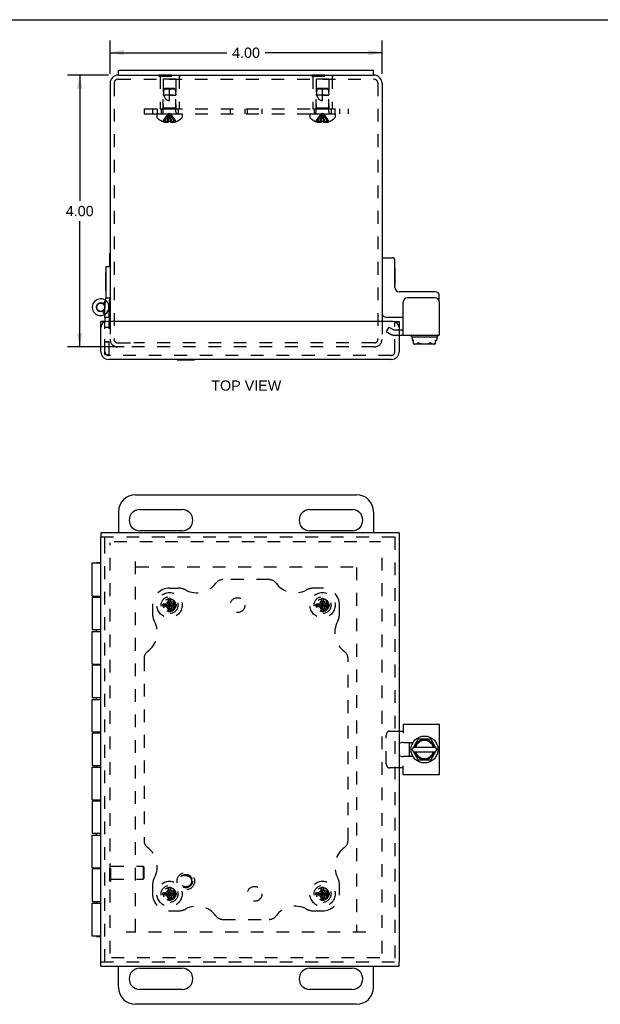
# Model space of a CAD drawing. Header units: inches. Extents: x 0 to 34.2, y 0 to 22.1.
# Tile 3 of 5: x 8.5 to 17.1, y 7.6 to 22.1. Entities that reach past the tile are written whole.
import ezdxf

# ---------------------------------------------------------------- set-up
doc = ezdxf.new("R2010")
doc.units = ezdxf.units.IN
doc.header["$LTSCALE"] = 1.878645
doc.header["$MEASUREMENT"] = 0
doc.linetypes.add('HIDDEN', pattern=[0.2, 0.1, -0.1])
doc.layers.get('0').update_dxf_attribs({"linetype": 'CONTINUOUS'})
for name, color, linetype in [('DEFAULT_2', 8, 'HIDDEN'), ('DIMENSIONS', 7, 'CONTINUOUS'), ('DOOR_ASSEMBLY', 7, 'CONTINUOUS'), ('SUBPANEL', 7, 'CONTINUOUS')]:
    doc.layers.add(name, color=color, linetype=linetype)
doc.styles.get("Standard").update_dxf_attribs({"font": 'arial.ttf'})
doc.dimstyles.new('DIMSTYLE_1', dxfattribs={"dimtxt": 0.150693, "dimasz": 0.200925, "dimexe": 0.09, "dimexo": 0.07, "dimgap": 0.0375, "dimtad": 0, "dimtih": 1, "dimtoh": 1, "dimzin": 4, "dimdsep": 46, "dimtxsty": 'Standard', "dimblk": '_FILLED', "dimblk1": '_FILLED', "dimblk2": '_FILLED', "dimcen": 0.09, "dimazin": 1, "dimtfac": 1, "dimtdec": 3, "dimtofl": 0, "dimtmove": 0, "dimatfit": 3, "dimldrblk": '_FILLED', "dimfxl": 0, "dimtolj": 1, "dimtzin": 4, "dimarcsym": 0})

# ---------------------------------------------------------------- blocks, each defined once
blk = doc.blocks.new('_FILLED')
at = {"color": 0, "linetype": 'ByBlock'}
blk.add_solid([(0, 0), (-1, 0.2), (-1, -0.2)], dxfattribs=at)
blk = doc.blocks.new('*D4')
at = {"layer": 'DIMENSIONS', "color": 2, "linetype": 'Continuous'}
for p, q in [((9.847, 21.286), (9.241, 21.286)), ((9.422, 21.286), (9.422, 19.437)), ((9.422, 17.286), (9.422, 19.135)), ((10.077, 17.286), (9.241, 17.286))]:
    blk.add_line(p, q, dxfattribs=at)
at = {"layer": 'DIMENSIONS', "color": 2, "linetype": 'Continuous', "xscale": 0.2009246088, "yscale": 0.2009246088, "zscale": 0.2009246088}
for p, rotation in [((9.422, 21.286), 90), ((9.422, 17.286), 270)]:
    blk.add_blockref('_FILLED', p, dxfattribs=dict(at, rotation=rotation))
at = {"layer": 'DIMENSIONS', "color": 2, "linetype": 'Continuous', "insert": (9.422, 19.361), "char_height": 0.1507, "width": 0.40951, "attachment_point": 2, "line_spacing_factor": 0.9}
blk.add_mtext('4.00', dxfattribs=at)
blk = doc.blocks.new('*D10')
at = {"layer": 'DIMENSIONS', "color": 2, "linetype": 'Continuous'}
for p, q in [((9.868, 21.307), (9.868, 21.797)), ((13.868, 21.307), (13.868, 21.797)), ((9.868, 21.616), (11.587, 21.616)), ((13.868, 21.616), (12.148, 21.616))]:
    blk.add_line(p, q, dxfattribs=at)
at = {"layer": 'DIMENSIONS', "color": 2, "linetype": 'Continuous', "xscale": 0.2009246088, "yscale": 0.2009246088, "zscale": 0.2009246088, "rotation": 180}
blk.add_blockref('_FILLED', (9.868, 21.616), dxfattribs=at)
at = {"layer": 'DIMENSIONS', "color": 2, "linetype": 'Continuous', "xscale": 0.2009246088, "yscale": 0.2009246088, "zscale": 0.2009246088}
blk.add_blockref('_FILLED', (13.868, 21.616), dxfattribs=at)
at = {"layer": 'DIMENSIONS', "color": 2, "linetype": 'Continuous', "insert": (11.868, 21.691), "char_height": 0.1507, "width": 0.40951, "attachment_point": 2, "line_spacing_factor": 0.9}
blk.add_mtext('4.00', dxfattribs=at)

msp = doc.modelspace()

# ---------------------------------------------------------------- linework, layer by layer
at = {"color": 7, "linetype": 'Continuous'}
for p, q in [((0, 22.102), (34.157, 22.102)), ((9.993, 21.286), (9.993, 21.361)), ((13.743, 21.286), (13.743, 21.361)), ((9.993, 21.286), (13.743, 21.286)), ((9.864, 18.464), (9.864, 18.664)), ((9.864, 18.664), (9.868, 18.664)), ((13.878, 18.598), (14.018, 18.598)), ((14.058, 18.158), (14.058, 18.558)), ((14.063, 18.445), (14.058, 18.445)), ((14.063, 18.189), (14.063, 18.445)), ((14.063, 18.189), (14.058, 18.189)), ((14.651, 18.098), (14.118, 18.098)), ((14.711, 17.946), (14.711, 18.038)), ((13.928, 17.723), (14.18, 17.723)), ((14.118, 17.535), (14.18, 17.535)), ((14.295, 17.446), (14.295, 17.45)), ((14.305, 17.436), (14.681, 17.436)), ((14.313, 17.436), (14.313, 17.387)), ((14.672, 17.436), (14.672, 17.387)), ((14.691, 17.446), (14.691, 17.45)), ((14.313, 17.387), (14.33, 17.387)), ((14.33, 17.334), (14.33, 17.387)), ((14.633, 17.326), (14.352, 17.326)), ((14.655, 17.387), (14.672, 17.387)), ((14.655, 17.334), (14.655, 17.387)), ((10.243, 15.111), (13.493, 15.111)), ((9.993, 14.861), (9.993, 14.549)), ((10.305, 14.892), (10.93, 14.892)), ((12.805, 14.892), (13.43, 14.892)), ((13.743, 14.861), (13.743, 14.549)), ((10.93, 14.58), (10.305, 14.58)), ((13.43, 14.58), (12.805, 14.58)), ((14.274, 11.256), (14.274, 11.466)), ((14.315, 11.366), (14.399, 11.513)), ((14.408, 11.518), (14.577, 11.518)), ((14.586, 11.513), (14.67, 11.366)), ((14.399, 11.21), (14.315, 11.356)), ((14.33, 11.393), (14.655, 11.393)), ((14.33, 11.329), (14.655, 11.329)), ((14.67, 11.356), (14.586, 11.21)), ((14.577, 11.205), (14.408, 11.205)), ((9.993, 7.861), (9.993, 8.174)), ((10.305, 8.142), (10.93, 8.142)), ((12.805, 8.142), (13.43, 8.142)), ((13.743, 7.861), (13.743, 8.174)), ((10.93, 7.83), (10.305, 7.83)), ((13.43, 7.83), (12.805, 7.83)), ((13.493, 7.611), (10.243, 7.611))]:
    msp.add_line(p, q, dxfattribs=at)
at = {"color": 3, "linetype": 'Continuous'}
for p, q in [((9.993, 21.361), (13.743, 21.361)), ((9.868, 21.166), (9.868, 17.661)), ((9.993, 21.286), (9.988, 21.286)), ((13.748, 21.286), (13.743, 21.286)), ((13.868, 21.166), (13.868, 17.661)), ((14.651, 18.006), (14.24, 18.006)), ((14.18, 17.46), (14.18, 17.946)), ((14.711, 17.946), (14.711, 17.46)), ((14.118, 17.46), (14.711, 17.46)), ((14.118, 11.632), (14.18, 11.632)), ((14.18, 11.736), (14.711, 11.736)), ((14.18, 11.736), (14.18, 11.601)), ((14.711, 11.736), (14.711, 10.986)), ((14.183, 11.466), (14.325, 11.466)), ((14.325, 11.256), (14.183, 11.256)), ((14.18, 11.09), (14.118, 11.09)), ((14.18, 10.986), (14.18, 11.121)), ((14.711, 10.986), (14.18, 10.986))]:
    msp.add_line(p, q, dxfattribs=at)
at = {"color": 7, "linetype": 'Continuous'}
for points in [[(14.33, 17.334), (14.333, 17.333), (14.335, 17.332), (14.337, 17.332), (14.34, 17.331), (14.342, 17.331), (14.345, 17.33), (14.347, 17.33), (14.349, 17.33), (14.352, 17.33), (14.354, 17.33), (14.357, 17.329), (14.36, 17.33), (14.362, 17.33), (14.365, 17.33), (14.367, 17.33), (14.37, 17.33), (14.373, 17.331), (14.375, 17.331), (14.378, 17.332), (14.38, 17.333), (14.383, 17.334), (14.385, 17.335), (14.388, 17.336), (14.39, 17.338), (14.393, 17.339), (14.395, 17.341), (14.397, 17.344), (14.399, 17.346)], [(14.33, 17.334), (14.332, 17.333), (14.334, 17.332), (14.336, 17.331), (14.338, 17.33), (14.34, 17.329), (14.343, 17.328), (14.345, 17.328), (14.347, 17.327), (14.349, 17.327), (14.352, 17.326)], [(14.399, 17.346), (14.4, 17.347), (14.401, 17.347), (14.401, 17.348), (14.402, 17.348), (14.403, 17.348), (14.404, 17.348), (14.405, 17.348), (14.406, 17.347), (14.407, 17.347), (14.408, 17.346)], [(14.408, 17.346), (14.412, 17.343), (14.417, 17.341), (14.422, 17.339), (14.427, 17.337), (14.432, 17.336), (14.437, 17.335), (14.442, 17.334), (14.447, 17.333), (14.453, 17.332), (14.458, 17.331), (14.464, 17.331), (14.469, 17.33), (14.474, 17.33), (14.48, 17.33), (14.485, 17.33), (14.491, 17.329), (14.496, 17.329), (14.501, 17.33), (14.506, 17.33), (14.511, 17.33), (14.516, 17.33), (14.521, 17.331), (14.525, 17.331), (14.53, 17.332), (14.535, 17.332), (14.54, 17.333), (14.545, 17.334), (14.549, 17.335), (14.554, 17.336), (14.559, 17.338), (14.564, 17.339), (14.568, 17.341), (14.573, 17.344), (14.577, 17.346)], [(14.586, 17.346), (14.585, 17.347), (14.585, 17.347), (14.584, 17.348), (14.583, 17.348), (14.582, 17.348), (14.581, 17.348), (14.58, 17.348), (14.579, 17.347), (14.578, 17.347), (14.577, 17.346)], [(14.586, 17.346), (14.588, 17.344), (14.59, 17.341), (14.593, 17.339), (14.595, 17.337), (14.598, 17.336), (14.601, 17.334), (14.605, 17.333), (14.608, 17.332), (14.612, 17.331), (14.616, 17.33), (14.62, 17.33), (14.624, 17.33), (14.628, 17.329), (14.632, 17.33), (14.636, 17.33), (14.64, 17.33), (14.644, 17.331), (14.648, 17.332), (14.651, 17.333), (14.655, 17.334)], [(14.633, 17.326), (14.637, 17.327), (14.641, 17.328), (14.645, 17.329), (14.648, 17.331), (14.652, 17.332), (14.655, 17.334)]]:
    msp.add_lwpolyline(points, dxfattribs=at)
msp.add_circle((14.493, 11.361), 0.198, dxfattribs=at)
at = {"color": 3, "linetype": 'Continuous'}
for centre, radius, start, end in [((9.988, 21.166), 0.12, 90, 180), ((13.748, 21.166), 0.12, 0, 90), ((14.24, 17.946), 0.06, 90, 180), ((14.651, 17.946), 0.06, 0, 90), ((14.183, 11.361), 0.105, 90, 128.2859), ((14.183, 11.361), 0.105, 231.7141, 270)]:
    msp.add_arc(centre, radius, start, end, dxfattribs=at)
at = {"color": 7, "linetype": 'Continuous'}
for centre, radius, start, end in [((13.878, 18.588), 0.01, 90, 180), ((14.018, 18.558), 0.04, 0, 90), ((14.118, 18.158), 0.06, 180, 270), ((14.651, 18.038), 0.06, 0, 90), ((13.928, 17.783), 0.06, 180, 270), ((14.305, 17.45), 0.01, 90, 180), ((14.305, 17.446), 0.01, 180, 270), ((14.681, 17.45), 0.01, 0, 90), ((14.681, 17.446), 0.01, 270, 360), ((10.243, 14.861), 0.25, 90, 180), ((13.493, 14.861), 0.25, 0, 90), ((10.305, 14.736), 0.156, 90, 270), ((10.93, 14.736), 0.156, 270, 90), ((12.805, 14.736), 0.156, 90, 270), ((13.43, 14.736), 0.156, 270, 90), ((14.493, 11.361), 0.234, 153.3658, 158.9605), ((14.493, 11.361), 0.144, 12.7971, 167.2029), ((14.493, 11.361), 0.133, 13.922, 166.078), ((14.408, 11.508), 0.01, 90, 150), ((14.577, 11.508), 0.01, 30, 90), ((14.323, 11.361), 0.01, 150, 210), ((14.493, 11.361), 0.144, 192.7971, 347.2029), ((14.493, 11.361), 0.133, 193.922, 346.078), ((14.662, 11.361), 0.01, 330, 30), ((14.493, 11.361), 0.234, 201.0395, 206.6342), ((14.408, 11.215), 0.01, 210, 270), ((14.577, 11.215), 0.01, 270, 330), ((10.305, 7.986), 0.156, 90, 270), ((10.93, 7.986), 0.156, 270, 90), ((12.805, 7.986), 0.156, 90, 270), ((13.43, 7.986), 0.156, 270, 90), ((10.243, 7.861), 0.25, 180, 270), ((13.493, 7.861), 0.25, 270, 360)]:
    msp.add_arc(centre, radius, start, end, dxfattribs=at)
at = {"layer": 'DEFAULT_2', "color": 8, "linetype": 'HIDDEN'}
for p, q in [((9.928, 21.166), (9.928, 17.398)), ((9.988, 21.226), (13.748, 21.226)), ((10.587, 21.291), (10.587, 21.27)), ((10.587, 21.291), (10.899, 21.291)), ((10.587, 21.27), (10.899, 21.27)), ((10.603, 21.27), (10.603, 20.791)), ((10.648, 21.228), (10.648, 20.801)), ((10.838, 21.228), (10.648, 21.228)), ((10.743, 21.291), (10.743, 21.27)), ((10.838, 21.228), (10.838, 20.801)), ((10.883, 21.27), (10.883, 20.791)), ((10.899, 21.291), (10.899, 21.27)), ((12.837, 21.291), (12.837, 21.27)), ((12.837, 21.291), (13.149, 21.291)), ((12.837, 21.27), (13.149, 21.27)), ((12.853, 21.27), (12.853, 20.791)), ((12.898, 21.228), (12.898, 20.801)), ((13.088, 21.228), (12.898, 21.228)), ((12.993, 21.291), (12.993, 21.27)), ((13.088, 21.228), (13.088, 20.801)), ((13.133, 21.27), (13.133, 20.791)), ((13.149, 21.291), (13.149, 21.27)), ((13.808, 21.166), (13.808, 17.398)), ((10.658, 21.081), (10.649, 20.991)), ((10.669, 21.091), (10.658, 21.081)), ((10.828, 21.081), (10.658, 21.081)), ((10.817, 21.091), (10.669, 21.091)), ((10.743, 20.911), (10.743, 21.091)), ((10.817, 21.091), (10.828, 21.081)), ((10.828, 21.081), (10.837, 20.991)), ((12.908, 21.081), (12.899, 20.991)), ((12.919, 21.091), (12.908, 21.081)), ((13.078, 21.081), (12.908, 21.081)), ((13.067, 21.091), (12.919, 21.091)), ((12.993, 20.911), (12.993, 21.091)), ((13.067, 21.091), (13.078, 21.081)), ((13.078, 21.081), (13.087, 20.991)), ((10.649, 20.744), (10.649, 20.991)), ((10.649, 20.991), (10.67, 20.991)), ((10.743, 20.991), (10.837, 20.991)), ((10.831, 20.991), (10.828, 20.991)), ((10.837, 20.991), (10.836, 20.991)), ((10.837, 20.744), (10.837, 20.991)), ((12.899, 20.744), (12.899, 20.991)), ((12.899, 20.991), (12.908, 20.991)), ((12.899, 20.991), (12.899, 20.991)), ((12.932, 20.991), (12.907, 20.991)), ((13.053, 20.991), (12.932, 20.991)), ((12.993, 20.991), (13.087, 20.991)), ((13.065, 20.991), (13.059, 20.991)), ((13.087, 20.991), (13.086, 20.991)), ((13.087, 20.744), (13.087, 20.991)), ((10.603, 20.791), (10.883, 20.791)), ((10.648, 20.801), (10.638, 20.791)), ((10.838, 20.801), (10.648, 20.801)), ((10.838, 20.801), (10.848, 20.791)), ((12.853, 20.791), (13.133, 20.791)), ((12.898, 20.801), (12.888, 20.791)), ((13.088, 20.801), (12.898, 20.801)), ((13.088, 20.801), (13.098, 20.791)), ((10.556, 20.716), (10.556, 20.669)), ((10.556, 20.716), (10.929, 20.716)), ((10.643, 20.603), (10.643, 20.603)), ((10.644, 20.603), (10.643, 20.603)), ((10.727, 20.603), (10.644, 20.603)), ((10.674, 20.603), (10.674, 20.593)), ((10.708, 20.603), (10.708, 20.588)), ((10.727, 20.603), (10.729, 20.625)), ((10.727, 20.603), (10.727, 20.603)), ((10.727, 20.603), (10.727, 20.593)), ((10.751, 20.667), (10.748, 20.688)), ((10.754, 20.646), (10.751, 20.667)), ((10.756, 20.625), (10.754, 20.647)), ((10.758, 20.603), (10.756, 20.625)), ((10.758, 20.603), (10.758, 20.593)), ((10.758, 20.603), (10.758, 20.603)), ((10.841, 20.603), (10.758, 20.603)), ((10.777, 20.603), (10.777, 20.588)), ((10.811, 20.603), (10.811, 20.593)), ((10.841, 20.603), (10.842, 20.603)), ((10.842, 20.603), (10.842, 20.603)), ((10.929, 20.716), (10.929, 20.669)), ((12.806, 20.716), (12.806, 20.669)), ((12.806, 20.716), (13.179, 20.716)), ((12.893, 20.603), (12.893, 20.603)), ((12.894, 20.603), (12.893, 20.603)), ((12.977, 20.603), (12.894, 20.603)), ((12.924, 20.603), (12.924, 20.593)), ((12.958, 20.603), (12.958, 20.588)), ((12.977, 20.603), (12.979, 20.625)), ((12.977, 20.603), (12.977, 20.603)), ((12.977, 20.603), (12.977, 20.593)), ((13.001, 20.667), (12.998, 20.688)), ((13.004, 20.646), (13.001, 20.667)), ((13.003, 20.603), (13.008, 20.603)), ((13.006, 20.625), (13.004, 20.647)), ((13.008, 20.603), (13.006, 20.625)), ((13.008, 20.603), (13.008, 20.593)), ((13.008, 20.603), (13.008, 20.603)), ((13.091, 20.603), (13.008, 20.603)), ((13.027, 20.603), (13.027, 20.588)), ((13.061, 20.603), (13.061, 20.593)), ((13.092, 20.603), (13.091, 20.603)), ((13.092, 20.603), (13.092, 20.603)), ((13.179, 20.716), (13.179, 20.669)), ((9.868, 17.661), (9.868, 17.398)), ((13.868, 17.661), (13.868, 17.398)), ((13.968, 17.578), (13.93, 17.513)), ((13.968, 17.578), (14.042, 17.535)), ((14.042, 17.535), (14.118, 17.535)), ((13.93, 17.513), (14.005, 17.47)), ((14.042, 17.46), (14.118, 17.46)), ((9.98, 17.346), (10.218, 17.346)), ((13.756, 17.286), (9.98, 17.286)), ((13.756, 17.346), (10.218, 17.346)), ((9.868, 8.359), (9.868, 14.402)), ((9.928, 14.424), (13.846, 14.424)), ((13.868, 8.359), (13.868, 14.364)), ((10.243, 8.682), (10.243, 14.185)), ((10.251, 14.049), (13.629, 14.049)), ((13.493, 14.041), (13.493, 8.682)), ((10.643, 13.502), (10.842, 13.471)), ((10.643, 13.471), (10.842, 13.502)), ((10.643, 13.502), (10.644, 13.502)), ((10.644, 13.502), (10.674, 13.502)), ((10.743, 13.486), (10.669, 13.486)), ((10.674, 13.502), (10.708, 13.521)), ((10.674, 13.502), (10.811, 13.471)), ((10.674, 13.471), (10.811, 13.502)), ((10.708, 13.521), (10.727, 13.555)), ((10.708, 13.451), (10.777, 13.521)), ((10.777, 13.451), (10.708, 13.521)), ((10.727, 13.584), (10.727, 13.585)), ((10.727, 13.387), (10.758, 13.585)), ((10.758, 13.387), (10.727, 13.585)), ((10.727, 13.555), (10.727, 13.584)), ((10.727, 13.418), (10.758, 13.555)), ((10.758, 13.418), (10.727, 13.555)), ((10.743, 13.392), (10.743, 13.486)), ((10.758, 13.585), (10.758, 13.584)), ((10.758, 13.584), (10.758, 13.555)), ((10.758, 13.555), (10.777, 13.521)), ((10.777, 13.521), (10.811, 13.502)), ((10.811, 13.502), (10.841, 13.502)), ((10.841, 13.502), (10.842, 13.502)), ((12.893, 13.471), (13.092, 13.502)), ((12.893, 13.502), (12.894, 13.502)), ((12.893, 13.502), (13.092, 13.471)), ((12.894, 13.502), (12.924, 13.502)), ((12.993, 13.486), (12.919, 13.486)), ((12.924, 13.502), (12.958, 13.521)), ((12.924, 13.471), (13.061, 13.502)), ((12.924, 13.502), (13.061, 13.471)), ((12.958, 13.521), (12.977, 13.555)), ((12.958, 13.451), (13.027, 13.521)), ((13.027, 13.451), (12.958, 13.521)), ((12.977, 13.387), (13.008, 13.585)), ((12.977, 13.584), (12.977, 13.585)), ((13.008, 13.387), (12.977, 13.585)), ((12.977, 13.555), (12.977, 13.584)), ((12.977, 13.418), (13.008, 13.555)), ((13.008, 13.418), (12.977, 13.555)), ((12.993, 13.392), (12.993, 13.486)), ((13.008, 13.585), (13.008, 13.584)), ((13.008, 13.584), (13.008, 13.555)), ((13.008, 13.555), (13.027, 13.521)), ((13.027, 13.521), (13.061, 13.502)), ((13.061, 13.502), (13.091, 13.502)), ((13.091, 13.502), (13.092, 13.502)), ((10.644, 13.471), (10.643, 13.471)), ((10.674, 13.471), (10.644, 13.471)), ((10.708, 13.451), (10.674, 13.471)), ((10.727, 13.418), (10.708, 13.451)), ((10.727, 13.388), (10.727, 13.418)), ((10.727, 13.387), (10.727, 13.388)), ((10.777, 13.451), (10.758, 13.418)), ((10.758, 13.418), (10.758, 13.388)), ((10.758, 13.388), (10.758, 13.387)), ((10.811, 13.471), (10.777, 13.451)), ((10.841, 13.471), (10.811, 13.471)), ((10.842, 13.471), (10.841, 13.471)), ((12.894, 13.471), (12.893, 13.471)), ((12.924, 13.471), (12.894, 13.471)), ((12.958, 13.451), (12.924, 13.471)), ((12.977, 13.418), (12.958, 13.451)), ((12.977, 13.388), (12.977, 13.418)), ((12.977, 13.387), (12.977, 13.388)), ((13.027, 13.451), (13.008, 13.418)), ((13.008, 13.418), (13.008, 13.388)), ((13.008, 13.388), (13.008, 13.387)), ((13.061, 13.471), (13.027, 13.451)), ((13.091, 13.471), (13.061, 13.471)), ((13.092, 13.471), (13.091, 13.471)), ((13.982, 11.632), (14.118, 11.632)), ((13.93, 11.15), (13.93, 11.572)), ((14.118, 11.09), (13.982, 11.09)), ((9.864, 9.421), (9.864, 9.677)), ((9.864, 9.677), (9.882, 9.677)), ((9.882, 9.421), (9.882, 9.677)), ((9.882, 9.643), (10.354, 9.643)), ((10.364, 9.633), (10.354, 9.643)), ((10.354, 9.643), (10.354, 9.455)), ((10.364, 9.633), (10.364, 9.465)), ((9.864, 9.421), (9.882, 9.421)), ((9.882, 9.455), (10.354, 9.455)), ((10.364, 9.465), (10.354, 9.455)), ((10.708, 9.271), (10.727, 9.305)), ((10.758, 9.137), (10.727, 9.335)), ((10.727, 9.334), (10.727, 9.335)), ((10.727, 9.137), (10.758, 9.335)), ((10.727, 9.305), (10.727, 9.334)), ((10.758, 9.168), (10.727, 9.305)), ((10.727, 9.168), (10.758, 9.305)), ((10.758, 9.335), (10.758, 9.334)), ((10.758, 9.334), (10.758, 9.305)), ((10.758, 9.305), (10.777, 9.271)), ((12.958, 9.271), (12.977, 9.305)), ((13.008, 9.137), (12.977, 9.335)), ((12.977, 9.334), (12.977, 9.335)), ((12.977, 9.137), (13.008, 9.335)), ((12.977, 9.305), (12.977, 9.334)), ((13.008, 9.168), (12.977, 9.305)), ((12.977, 9.168), (13.008, 9.305)), ((13.008, 9.335), (13.008, 9.334)), ((13.008, 9.334), (13.008, 9.305)), ((13.008, 9.305), (13.027, 9.271)), ((10.643, 9.252), (10.842, 9.221)), ((10.643, 9.221), (10.842, 9.252)), ((10.643, 9.252), (10.644, 9.252)), ((10.644, 9.221), (10.643, 9.221)), ((10.644, 9.252), (10.674, 9.252)), ((10.674, 9.221), (10.644, 9.221)), ((10.743, 9.236), (10.669, 9.236)), ((10.674, 9.252), (10.708, 9.271)), ((10.674, 9.252), (10.811, 9.221)), ((10.674, 9.221), (10.811, 9.252)), ((10.708, 9.201), (10.674, 9.221)), ((10.777, 9.201), (10.708, 9.271)), ((10.708, 9.201), (10.777, 9.271)), ((10.727, 9.168), (10.708, 9.201)), ((10.727, 9.138), (10.727, 9.168)), ((10.727, 9.137), (10.727, 9.138)), ((10.743, 9.142), (10.743, 9.236)), ((10.777, 9.201), (10.758, 9.168)), ((10.758, 9.168), (10.758, 9.138)), ((10.758, 9.138), (10.758, 9.137)), ((10.777, 9.271), (10.811, 9.252)), ((10.811, 9.221), (10.777, 9.201)), ((10.811, 9.252), (10.841, 9.252)), ((10.841, 9.221), (10.811, 9.221)), ((10.841, 9.252), (10.842, 9.252)), ((10.842, 9.221), (10.841, 9.221)), ((12.893, 9.221), (13.092, 9.252)), ((12.893, 9.252), (12.894, 9.252)), ((12.893, 9.252), (13.092, 9.221)), ((12.894, 9.221), (12.893, 9.221)), ((12.894, 9.252), (12.924, 9.252)), ((12.924, 9.221), (12.894, 9.221)), ((12.993, 9.236), (12.919, 9.236)), ((12.924, 9.252), (12.958, 9.271)), ((12.924, 9.221), (13.061, 9.252)), ((12.924, 9.252), (13.061, 9.221)), ((12.958, 9.201), (12.924, 9.221)), ((12.958, 9.271), (13.027, 9.201)), ((12.958, 9.201), (13.027, 9.271)), ((12.977, 9.168), (12.958, 9.201)), ((12.977, 9.138), (12.977, 9.168)), ((12.977, 9.137), (12.977, 9.138)), ((12.993, 9.142), (12.993, 9.236)), ((13.027, 9.201), (13.008, 9.168)), ((13.008, 9.168), (13.008, 9.138)), ((13.008, 9.138), (13.008, 9.137)), ((13.027, 9.271), (13.061, 9.252)), ((13.061, 9.221), (13.027, 9.201)), ((13.061, 9.252), (13.091, 9.252)), ((13.091, 9.221), (13.061, 9.221)), ((13.091, 9.252), (13.092, 9.252)), ((13.092, 9.221), (13.091, 9.221)), ((13.629, 8.674), (10.107, 8.674)), ((9.89, 8.299), (13.846, 8.299))]:
    msp.add_line(p, q, dxfattribs=at)
for points in [[(10.658, 21.081), (10.657, 21.07), (10.656, 21.058), (10.656, 21.046), (10.655, 21.034), (10.656, 21.023), (10.656, 21.012), (10.657, 21.001), (10.658, 20.991)], [(10.658, 21.081), (10.661, 21.084), (10.663, 21.086), (10.666, 21.089)], [(12.908, 21.081), (12.907, 21.07), (12.906, 21.058), (12.906, 21.046), (12.905, 21.034), (12.906, 21.023), (12.906, 21.012), (12.907, 21.001), (12.908, 20.991)], [(12.908, 21.081), (12.911, 21.084), (12.913, 21.086), (12.916, 21.089)], [(10.65, 20.991), (10.649, 20.991), (10.649, 20.991)], [(10.658, 20.991), (10.661, 20.984), (10.663, 20.977), (10.665, 20.97), (10.668, 20.964), (10.671, 20.959), (10.674, 20.954), (10.677, 20.949), (10.68, 20.944), (10.683, 20.941), (10.686, 20.937), (10.689, 20.934), (10.692, 20.931), (10.695, 20.928), (10.699, 20.926), (10.702, 20.923), (10.705, 20.921), (10.708, 20.919), (10.712, 20.918), (10.715, 20.916), (10.719, 20.915), (10.723, 20.914), (10.727, 20.913), (10.731, 20.912), (10.735, 20.911), (10.739, 20.911), (10.743, 20.911)], [(10.803, 20.991), (10.689, 20.991), (10.682, 20.991), (10.676, 20.991), (10.67, 20.991)], [(12.908, 20.991), (12.911, 20.984), (12.913, 20.977), (12.915, 20.97), (12.918, 20.964), (12.921, 20.959), (12.924, 20.954), (12.927, 20.949), (12.93, 20.944), (12.933, 20.941), (12.936, 20.937), (12.939, 20.934), (12.942, 20.931), (12.945, 20.928), (12.949, 20.926), (12.952, 20.923), (12.955, 20.921), (12.958, 20.919), (12.962, 20.918), (12.965, 20.916), (12.969, 20.915), (12.973, 20.914), (12.977, 20.913), (12.981, 20.912), (12.985, 20.911), (12.989, 20.911), (12.993, 20.911)], [(10.643, 20.603), (10.657, 20.625), (10.672, 20.647), (10.688, 20.667), (10.705, 20.688), (10.723, 20.708), (10.743, 20.727)], [(10.674, 20.603), (10.684, 20.625), (10.694, 20.646), (10.705, 20.667), (10.717, 20.688), (10.729, 20.707), (10.743, 20.727)], [(10.708, 20.603), (10.712, 20.625), (10.718, 20.646), (10.723, 20.667), (10.729, 20.688), (10.736, 20.707), (10.743, 20.727)], [(10.729, 20.625), (10.732, 20.647), (10.734, 20.667), (10.737, 20.688), (10.74, 20.708), (10.743, 20.727)], [(10.732, 20.646), (10.734, 20.667), (10.737, 20.688), (10.74, 20.707), (10.743, 20.727)], [(10.748, 20.688), (10.746, 20.707), (10.743, 20.727)], [(10.748, 20.688), (10.746, 20.708), (10.743, 20.727)], [(10.777, 20.603), (10.773, 20.625), (10.767, 20.646), (10.762, 20.667), (10.756, 20.688), (10.749, 20.707), (10.743, 20.727)], [(10.811, 20.603), (10.802, 20.625), (10.791, 20.646), (10.78, 20.667), (10.769, 20.688), (10.756, 20.707), (10.743, 20.727)], [(10.842, 20.603), (10.828, 20.625), (10.813, 20.647), (10.797, 20.667), (10.78, 20.688), (10.762, 20.708), (10.743, 20.727)], [(12.893, 20.603), (12.907, 20.625), (12.922, 20.647), (12.938, 20.667), (12.955, 20.688), (12.973, 20.708), (12.993, 20.727)], [(12.924, 20.603), (12.934, 20.625), (12.944, 20.646), (12.955, 20.667), (12.967, 20.688), (12.979, 20.707), (12.993, 20.727)], [(12.958, 20.603), (12.962, 20.625), (12.968, 20.646), (12.973, 20.667), (12.979, 20.688), (12.986, 20.707), (12.993, 20.727)], [(12.979, 20.625), (12.982, 20.647), (12.984, 20.667), (12.987, 20.688), (12.99, 20.708), (12.993, 20.727)], [(12.982, 20.646), (12.984, 20.667), (12.987, 20.688), (12.99, 20.707), (12.993, 20.727)], [(12.998, 20.688), (12.996, 20.707), (12.993, 20.727)], [(12.998, 20.688), (12.996, 20.708), (12.993, 20.727)], [(13.027, 20.603), (13.023, 20.625), (13.017, 20.646), (13.012, 20.667), (13.006, 20.688), (12.999, 20.707), (12.993, 20.727)], [(13.092, 20.603), (13.078, 20.625), (13.063, 20.647), (13.047, 20.667), (13.03, 20.688), (13.012, 20.708), (12.993, 20.727)], [(13.061, 20.603), (13.052, 20.625), (13.041, 20.646), (13.03, 20.667), (13.019, 20.688), (13.006, 20.707), (12.993, 20.727)], [(10.708, 20.588), (10.704, 20.588), (10.7, 20.588), (10.696, 20.589), (10.691, 20.589), (10.687, 20.59), (10.683, 20.591), (10.679, 20.592), (10.674, 20.593)], [(10.727, 20.593), (10.725, 20.592), (10.722, 20.591), (10.72, 20.59), (10.717, 20.589), (10.715, 20.589), (10.713, 20.588), (10.71, 20.588), (10.708, 20.588)], [(10.758, 20.603), (10.753, 20.603), (10.748, 20.603), (10.743, 20.603), (10.737, 20.603), (10.732, 20.603), (10.727, 20.603)], [(10.777, 20.588), (10.775, 20.588), (10.773, 20.588), (10.77, 20.589), (10.768, 20.589), (10.765, 20.59), (10.763, 20.591), (10.76, 20.592), (10.758, 20.593)], [(10.811, 20.593), (10.807, 20.592), (10.802, 20.591), (10.798, 20.59), (10.794, 20.589), (10.79, 20.589), (10.786, 20.588), (10.781, 20.588), (10.777, 20.588)], [(12.958, 20.588), (12.954, 20.588), (12.95, 20.588), (12.946, 20.589), (12.941, 20.589), (12.937, 20.59), (12.933, 20.591), (12.929, 20.592), (12.924, 20.593)], [(12.977, 20.593), (12.975, 20.592), (12.972, 20.591), (12.97, 20.59), (12.967, 20.589), (12.965, 20.589), (12.963, 20.588), (12.96, 20.588), (12.958, 20.588)], [(13.003, 20.603), (12.998, 20.603), (12.993, 20.603), (12.987, 20.603), (12.982, 20.603), (12.977, 20.603)], [(13.027, 20.588), (13.025, 20.588), (13.023, 20.588), (13.02, 20.589), (13.018, 20.589), (13.015, 20.59), (13.013, 20.591), (13.01, 20.592), (13.008, 20.593)], [(13.061, 20.593), (13.057, 20.592), (13.052, 20.591), (13.048, 20.59), (13.044, 20.589), (13.04, 20.589), (13.036, 20.588), (13.031, 20.588), (13.027, 20.588)], [(10.643, 13.486), (10.643, 13.489), (10.643, 13.491), (10.643, 13.494), (10.643, 13.496), (10.643, 13.499), (10.643, 13.502)], [(10.643, 13.471), (10.643, 13.473), (10.643, 13.476), (10.643, 13.478), (10.643, 13.481), (10.643, 13.483), (10.643, 13.486)], [(10.658, 13.483), (10.657, 13.479), (10.656, 13.475), (10.656, 13.47), (10.655, 13.465), (10.656, 13.46), (10.656, 13.455), (10.657, 13.449), (10.658, 13.444)], [(10.658, 13.483), (10.661, 13.484), (10.663, 13.485), (10.666, 13.485), (10.669, 13.486)], [(10.727, 13.585), (10.732, 13.585), (10.737, 13.586), (10.743, 13.586), (10.748, 13.586), (10.753, 13.585), (10.758, 13.585)], [(10.842, 13.502), (10.842, 13.499), (10.842, 13.496), (10.842, 13.494), (10.842, 13.491), (10.842, 13.489), (10.842, 13.486)], [(10.842, 13.486), (10.842, 13.483), (10.842, 13.481), (10.842, 13.478), (10.842, 13.476), (10.842, 13.473), (10.842, 13.471)], [(12.893, 13.486), (12.893, 13.489), (12.893, 13.491), (12.893, 13.494), (12.893, 13.496), (12.893, 13.499), (12.893, 13.502)], [(12.893, 13.471), (12.893, 13.473), (12.893, 13.476), (12.893, 13.478), (12.893, 13.481), (12.893, 13.483), (12.893, 13.486)], [(12.908, 13.483), (12.907, 13.479), (12.906, 13.475), (12.906, 13.47), (12.905, 13.465), (12.906, 13.46), (12.906, 13.455), (12.907, 13.449), (12.908, 13.444)], [(12.908, 13.483), (12.911, 13.484), (12.913, 13.485), (12.916, 13.485), (12.919, 13.486)], [(12.977, 13.585), (12.982, 13.585), (12.987, 13.586), (12.993, 13.586), (12.998, 13.586), (13.003, 13.585), (13.008, 13.585)], [(13.092, 13.502), (13.092, 13.499), (13.092, 13.496), (13.092, 13.494), (13.092, 13.491), (13.092, 13.489), (13.092, 13.486)], [(13.092, 13.486), (13.092, 13.483), (13.092, 13.481), (13.092, 13.478), (13.092, 13.476), (13.092, 13.473), (13.092, 13.471)], [(10.758, 13.387), (10.753, 13.387), (10.748, 13.387), (10.743, 13.387), (10.737, 13.387), (10.732, 13.387), (10.727, 13.387)], [(13.008, 13.387), (13.003, 13.387), (12.998, 13.387), (12.993, 13.387), (12.987, 13.387), (12.982, 13.387), (12.977, 13.387)], [(13.982, 11.632), (13.976, 11.632), (13.971, 11.631), (13.965, 11.629), (13.96, 11.626), (13.955, 11.623), (13.95, 11.619), (13.946, 11.615), (13.942, 11.61), (13.938, 11.604), (13.935, 11.598), (13.933, 11.592), (13.932, 11.586), (13.931, 11.579), (13.93, 11.572)], [(13.93, 11.15), (13.931, 11.143), (13.932, 11.137), (13.933, 11.13), (13.935, 11.124), (13.938, 11.118), (13.942, 11.112), (13.946, 11.107), (13.95, 11.103), (13.955, 11.099), (13.96, 11.096), (13.965, 11.093), (13.971, 11.091), (13.976, 11.09), (13.982, 11.09)], [(10.727, 9.335), (10.732, 9.335), (10.737, 9.336), (10.743, 9.336), (10.748, 9.336), (10.753, 9.335), (10.758, 9.335)], [(12.977, 9.335), (12.982, 9.335), (12.987, 9.336), (12.993, 9.336), (12.998, 9.336), (13.003, 9.335), (13.008, 9.335)], [(10.643, 9.236), (10.643, 9.239), (10.643, 9.241), (10.643, 9.244), (10.643, 9.246), (10.643, 9.249), (10.643, 9.252)], [(10.643, 9.221), (10.643, 9.223), (10.643, 9.226), (10.643, 9.228), (10.643, 9.231), (10.643, 9.233), (10.643, 9.236)], [(10.658, 9.233), (10.657, 9.229), (10.656, 9.225), (10.656, 9.22), (10.655, 9.215), (10.656, 9.21), (10.656, 9.205), (10.657, 9.199), (10.658, 9.194)], [(10.658, 9.233), (10.661, 9.234), (10.663, 9.235), (10.666, 9.235), (10.669, 9.236)], [(10.758, 9.137), (10.753, 9.137), (10.748, 9.137), (10.743, 9.137), (10.737, 9.137), (10.732, 9.137), (10.727, 9.137)], [(10.842, 9.252), (10.842, 9.249), (10.842, 9.246), (10.842, 9.244), (10.842, 9.241), (10.842, 9.239), (10.842, 9.236)], [(10.842, 9.236), (10.842, 9.233), (10.842, 9.231), (10.842, 9.228), (10.842, 9.226), (10.842, 9.223), (10.842, 9.221)], [(12.893, 9.236), (12.893, 9.239), (12.893, 9.241), (12.893, 9.244), (12.893, 9.246), (12.893, 9.249), (12.893, 9.252)], [(12.893, 9.221), (12.893, 9.223), (12.893, 9.226), (12.893, 9.228), (12.893, 9.231), (12.893, 9.233), (12.893, 9.236)], [(12.908, 9.233), (12.907, 9.229), (12.906, 9.225), (12.906, 9.22), (12.905, 9.215), (12.906, 9.21), (12.906, 9.205), (12.907, 9.199), (12.908, 9.194)], [(12.908, 9.233), (12.911, 9.234), (12.913, 9.235), (12.916, 9.235), (12.919, 9.236)], [(13.008, 9.137), (13.003, 9.137), (12.998, 9.137), (12.993, 9.137), (12.987, 9.137), (12.982, 9.137), (12.977, 9.137)], [(13.092, 9.252), (13.092, 9.249), (13.092, 9.246), (13.092, 9.244), (13.092, 9.241), (13.092, 9.239), (13.092, 9.236)], [(13.092, 9.236), (13.092, 9.233), (13.092, 9.231), (13.092, 9.228), (13.092, 9.226), (13.092, 9.223), (13.092, 9.221)]]:
    msp.add_lwpolyline(points, dxfattribs=at)
for centre, radius in [((10.743, 13.486), 0.186), ((12.993, 13.486), 0.186), ((10.743, 13.486), 0.094), ((12.993, 13.486), 0.094), ((10.743, 9.236), 0.186), ((12.993, 9.236), 0.186), ((10.743, 9.236), 0.094), ((12.993, 9.236), 0.094)]:
    msp.add_circle(centre, radius, dxfattribs=at)
for centre, radius, start, end in [((9.988, 21.166), 0.06, 90, 180), ((13.748, 21.166), 0.06, 0, 90), ((10.62, 20.744), 0.0282, 270, 360), ((10.865, 20.744), 0.0282, 180, 270), ((12.87, 20.744), 0.0282, 270, 360), ((13.115, 20.744), 0.0282, 180, 270), ((10.576, 20.669), 0.02, 180, 226.4862), ((10.743, 20.845), 0.262, 226.4862, 247.6643), ((10.743, 20.845), 0.261, 247.9106, 254.8059), ((10.743, 20.845), 0.261, 285.1941, 292.0894), ((10.743, 20.845), 0.262, 292.3357, 313.5138), ((10.909, 20.669), 0.02, 313.5138, 360), ((12.826, 20.669), 0.02, 180, 226.4862), ((12.993, 20.845), 0.262, 226.4862, 247.6643), ((12.993, 20.845), 0.261, 247.9106, 254.8059), ((12.993, 20.845), 0.261, 285.1941, 292.0894), ((12.993, 20.845), 0.262, 292.3357, 313.5138), ((13.159, 20.669), 0.02, 313.5138, 360), ((9.98, 17.398), 0.112, 180, 270), ((9.98, 17.398), 0.052, 180, 270), ((13.756, 17.398), 0.112, 270, 360), ((13.756, 17.398), 0.052, 270, 360), ((14.042, 17.535), 0.075, 240, 270), ((10.743, 13.486), 0.085, 270, 182.1618), ((10.743, 13.486), 0.074, 270, 180), ((12.993, 13.486), 0.085, 270, 182.1618), ((12.993, 13.486), 0.074, 270, 180), ((10.743, 9.236), 0.085, 270, 182.1618), ((10.743, 9.236), 0.074, 270, 180), ((12.993, 9.236), 0.085, 270, 182.1618), ((12.993, 9.236), 0.074, 270, 180)]:
    msp.add_arc(centre, radius, start, end, dxfattribs=at)
at = {"layer": 'DOOR_ASSEMBLY', "color": 7, "linetype": 'Continuous'}
for p, q in [((9.808, 18.464), (9.808, 18.001)), ((9.868, 18.464), (9.808, 18.464)), ((9.868, 18.464), (9.868, 18.001)), ((9.804, 18.118), (9.804, 18.374)), ((9.804, 18.374), (9.808, 18.374)), ((9.804, 18.118), (9.808, 18.118)), ((9.8, 17.971), (9.766, 17.922)), ((9.793, 17.863), (9.807, 18.001)), ((9.868, 18.001), (9.808, 18.001)), ((9.793, 17.719), (9.793, 17.764)), ((9.793, 17.719), (9.793, 17.661)), ((9.853, 17.719), (9.793, 17.719)), ((9.793, 17.661), (9.733, 17.661)), ((14.058, 17.661), (14.118, 17.661)), ((10.855, 17.096), (10.855, 17.101)), ((11.111, 17.096), (11.111, 17.101)), ((10.855, 17.096), (11.111, 17.096)), ((9.733, 14.549), (9.733, 14.489)), ((14.118, 14.549), (14.118, 14.489)), ((9.669, 14.106), (9.669, 14.111)), ((9.669, 14.111), (9.733, 14.111)), ((9.669, 13.603), (9.669, 13.619)), ((9.669, 13.099), (9.669, 13.123)), ((9.669, 12.603), (9.669, 12.619)), ((9.669, 12.099), (9.669, 12.123)), ((9.669, 11.603), (9.669, 11.619)), ((9.669, 11.099), (9.669, 11.123)), ((9.669, 10.603), (9.669, 10.619)), ((9.669, 10.099), (9.669, 10.123)), ((9.669, 9.603), (9.669, 9.619)), ((9.669, 9.099), (9.669, 9.119)), ((9.669, 8.611), (9.669, 8.616)), ((9.669, 8.611), (9.733, 8.611)), ((9.733, 8.174), (9.733, 8.234)), ((14.118, 8.174), (14.118, 8.234))]:
    msp.add_line(p, q, dxfattribs=at)
at = {"layer": 'DOOR_ASSEMBLY', "color": 3, "linetype": 'Continuous'}
for p, q in [((9.852, 17.857), (9.867, 17.996)), ((9.853, 17.719), (9.853, 17.863)), ((9.853, 17.719), (9.853, 17.661)), ((9.733, 17.213), (9.733, 17.661)), ((14.028, 17.661), (9.823, 17.661)), ((14.118, 17.661), (14.118, 17.213)), ((14.006, 17.101), (9.845, 17.101)), ((14.118, 14.549), (9.733, 14.549)), ((9.733, 8.234), (9.733, 14.489)), ((14.118, 14.489), (14.118, 8.234)), ((9.607, 13.619), (9.607, 14.106)), ((9.607, 14.106), (9.733, 14.106)), ((9.607, 13.619), (9.733, 13.619)), ((9.607, 13.603), (9.607, 13.123)), ((9.607, 13.603), (9.733, 13.603)), ((9.733, 13.123), (9.607, 13.123)), ((9.607, 12.619), (9.607, 13.099)), ((9.607, 13.099), (9.733, 13.099)), ((9.607, 12.619), (9.733, 12.619)), ((9.607, 12.603), (9.607, 12.123)), ((9.733, 12.603), (9.607, 12.603)), ((9.733, 12.123), (9.607, 12.123)), ((9.607, 11.619), (9.607, 12.099)), ((9.607, 12.099), (9.733, 12.099)), ((9.607, 11.619), (9.733, 11.619)), ((9.607, 11.603), (9.607, 11.123)), ((9.733, 11.603), (9.607, 11.603)), ((9.733, 11.123), (9.607, 11.123)), ((9.607, 10.619), (9.607, 11.099)), ((9.607, 11.099), (9.733, 11.099)), ((9.607, 10.619), (9.733, 10.619)), ((9.607, 10.603), (9.607, 10.123)), ((9.733, 10.603), (9.607, 10.603)), ((9.733, 10.123), (9.607, 10.123)), ((9.607, 9.619), (9.607, 10.099)), ((9.607, 10.099), (9.733, 10.099)), ((9.607, 9.619), (9.733, 9.619)), ((9.607, 9.603), (9.607, 9.119)), ((9.733, 9.603), (9.607, 9.603)), ((9.733, 9.119), (9.607, 9.119)), ((9.607, 8.616), (9.607, 9.099)), ((9.607, 9.099), (9.733, 9.099)), ((9.733, 8.616), (9.607, 8.616)), ((9.733, 8.174), (14.118, 8.174))]:
    msp.add_line(p, q, dxfattribs=at)
at = {"layer": 'DOOR_ASSEMBLY', "color": 8, "linetype": 'HIDDEN'}
for p, q in [((9.793, 17.764), (9.793, 17.87)), ((9.853, 17.863), (9.853, 17.87)), ((9.789, 17.762), (9.76, 17.814)), ((9.853, 17.719), (9.793, 17.719)), ((9.793, 17.213), (9.793, 17.661)), ((9.793, 17.174), (9.793, 17.661)), ((9.853, 17.574), (9.793, 17.574)), ((9.853, 17.174), (9.853, 17.661)), ((14.058, 17.213), (14.058, 17.661)), ((9.793, 17.364), (9.853, 17.364)), ((9.793, 17.361), (9.853, 17.361)), ((9.793, 17.174), (9.853, 17.174)), ((14.006, 17.161), (9.845, 17.161)), ((9.733, 14.489), (14.118, 14.489)), ((9.793, 8.234), (9.793, 14.489)), ((9.793, 14.291), (9.793, 14.481)), ((14.058, 14.489), (14.058, 8.234)), ((9.733, 8.234), (14.118, 8.234))]:
    msp.add_line(p, q, dxfattribs=at)
at = {"layer": 'DOOR_ASSEMBLY', "color": 7, "linetype": 'Continuous'}
msp.add_circle((9.73, 17.87), 0.0615, dxfattribs=at)
at = {"layer": 'DOOR_ASSEMBLY', "color": 8, "linetype": 'HIDDEN'}
for radius in [0.128, 0.0981, 0.094, 0.084]:
    msp.add_circle((10.983, 9.424), radius, dxfattribs=at)
at = {"layer": 'DOOR_ASSEMBLY', "color": 3, "linetype": 'Continuous'}
for centre, radius, start, end in [((9.73, 17.87), 0.123, 53.1705, 354), ((9.778, 18.006), 0.09, 354, 356.9958), ((9.823, 17.571), 0.09, 90, 180), ((14.028, 17.571), 0.09, 0, 90), ((9.845, 17.213), 0.112, 180, 270), ((14.006, 17.213), 0.112, 270, 360)]:
    msp.add_arc(centre, radius, start, end, dxfattribs=at)
at = {"layer": 'DOOR_ASSEMBLY', "color": 7, "linetype": 'Continuous'}
msp.add_arc((9.73, 17.87), 0.063, 359.9, 354, dxfattribs=at)
at = {"layer": 'DOOR_ASSEMBLY', "color": 8, "linetype": 'HIDDEN'}
for centre, radius, start, end in [((9.73, 17.87), 0.123, 359.9, 53.1705), ((9.845, 17.213), 0.052, 180, 270), ((14.006, 17.213), 0.052, 270, 360)]:
    msp.add_arc(centre, radius, start, end, dxfattribs=at)
at = {"layer": 'SUBPANEL', "color": 8, "linetype": 'HIDDEN'}
for p, q in [((10.368, 20.791), (10.368, 20.716)), ((10.368, 20.791), (13.368, 20.791)), ((10.493, 20.791), (10.493, 20.716)), ((10.562, 20.791), (10.562, 20.716)), ((10.618, 20.791), (10.618, 20.716)), ((10.868, 20.791), (10.868, 20.716)), ((11.634, 20.791), (11.634, 20.716)), ((11.852, 20.791), (11.852, 20.716)), ((11.884, 20.791), (11.884, 20.716)), ((12.102, 20.791), (12.102, 20.716)), ((12.868, 20.791), (12.868, 20.716)), ((13.118, 20.791), (13.118, 20.716)), ((13.174, 20.791), (13.174, 20.716)), ((13.243, 20.791), (13.243, 20.716)), ((13.368, 20.791), (13.368, 20.716)), ((10.368, 20.716), (13.368, 20.716)), ((12.21, 13.861), (11.525, 13.861)), ((10.743, 13.736), (10.868, 13.736)), ((12.993, 13.736), (12.868, 13.736)), ((10.493, 13.486), (10.493, 13.361)), ((13.243, 13.361), (13.243, 13.486)), ((10.368, 12.703), (10.368, 10.019)), ((13.368, 10.019), (13.368, 12.703)), ((10.493, 9.361), (10.493, 9.236)), ((13.243, 9.236), (13.243, 9.361)), ((10.743, 8.986), (10.868, 8.986)), ((12.868, 8.986), (12.993, 8.986)), ((11.525, 8.861), (12.21, 8.861))]:
    msp.add_line(p, q, dxfattribs=at)
for centre, radius in [((10.743, 13.486), 0.125), ((11.743, 13.486), 0.109), ((12.993, 13.486), 0.125), ((10.743, 9.236), 0.125), ((11.993, 9.236), 0.109), ((12.993, 9.236), 0.125)]:
    msp.add_circle(centre, radius, dxfattribs=at)
for centre, radius, start, end in [((11.145, 14.011), 0.344, 242.1089, 324.1013), ((11.525, 13.736), 0.125, 90, 144.1013), ((12.21, 13.736), 0.125, 35.8987, 90), ((12.59, 14.011), 0.344, 215.8987, 297.8911), ((10.743, 13.486), 0.25, 90, 180), ((10.868, 13.486), 0.25, 62.1089, 90), ((12.868, 13.486), 0.25, 90, 117.8911), ((12.993, 13.486), 0.25, 0, 90), ((10.743, 13.361), 0.25, 180, 207.8911), ((12.993, 13.361), 0.25, 332.1089, 360), ((10.218, 13.083), 0.344, 305.8987, 27.8911), ((13.518, 13.083), 0.344, 152.1089, 234.1013), ((10.493, 12.703), 0.125, 125.8987, 180), ((13.243, 12.703), 0.125, 0, 54.1013), ((10.493, 10.019), 0.125, 180, 234.1013), ((13.243, 10.019), 0.125, 305.8987, 360), ((10.218, 9.639), 0.344, 332.1089, 54.1013), ((13.518, 9.639), 0.344, 125.8987, 207.8911), ((10.743, 9.361), 0.25, 152.1089, 180), ((12.993, 9.361), 0.25, 0, 27.8911), ((10.743, 9.236), 0.25, 180, 270), ((12.993, 9.236), 0.25, 270, 360), ((10.868, 9.236), 0.25, 270, 297.8911), ((11.145, 8.711), 0.344, 35.8987, 117.8911), ((12.59, 8.711), 0.344, 62.1089, 144.1013), ((12.868, 9.236), 0.25, 242.1089, 270), ((11.525, 8.986), 0.125, 215.8987, 270), ((12.21, 8.986), 0.125, 270, 324.1013)]:
    msp.add_arc(centre, radius, start, end, dxfattribs=at)

# ---------------------------------------------------------------- texts
at = {"layer": 'DIMENSIONS', "color": 2, "linetype": 'Continuous', "insert": (11.872, 16.793), "char_height": 0.1507, "width": 1.02684, "attachment_point": 2, "line_spacing_factor": 0.9}
msp.add_mtext('TOP VIEW', dxfattribs=at)

# ---------------------------------------------------------------- dimensions: what is measured, and where the dimension line sits
at = {"layer": 'DIMENSIONS', "color": 2, "linetype": 'Continuous'}
dim = msp.add_linear_dim(base=(13.868, 21.616), p1=(9.868, 21.237), p2=(13.868, 21.237), dimstyle='DIMSTYLE_1', dxfattribs=at)
dim.commit()
dim.dimension.update_dxf_attribs({"geometry": '*D10', "text_midpoint": (11.864, 21.615), "dimtype": 160})
dim = msp.add_linear_dim(base=(9.422, 17.286), p1=(9.917, 21.286), p2=(10.147, 17.286), angle=270, dimstyle='DIMSTYLE_1', dxfattribs=at)
dim.commit()
dim.dimension.update_dxf_attribs({"geometry": '*D4', "text_midpoint": (9.418, 19.285), "dimtype": 160})

doc.saveas('drawing.dxf')
